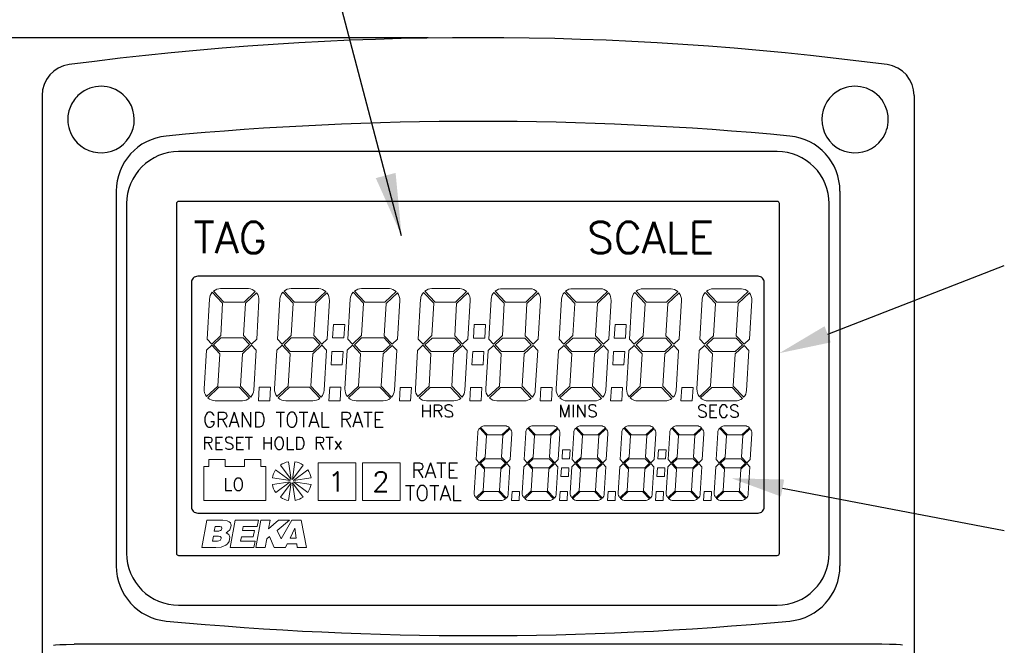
# Model space of a CAD drawing. Extents: x 0 to 501, y 0 to 279.
# Tile 9 of 12: x 42 to 81, y 214 to 239. Entities that reach past the tile are written whole.
import ezdxf

# ---------------------------------------------------------------- set-up
doc = ezdxf.new("R2010")
doc.units = 0
doc.header["$LTSCALE"] = 0.5
doc.header["$MEASUREMENT"] = 0
doc.layers.get('Defpoints').update_dxf_attribs({"color": 104, "lineweight": 0})
doc.layers.add('DISPLAY', color=6, linetype='Continuous', lineweight=25)
doc.layers.add('FINE', color=5, linetype='Continuous', lineweight=9)
doc.layers.add('TEXT', color=5, linetype='Continuous')
doc.styles.add('ROMANS', font='romans', dxfattribs={"height": 2.5})
doc.dimstyles.new('DIMS', dxfattribs={"dimtxt": 2.5, "dimasz": 2.5, "dimexe": 1.25, "dimexo": 2, "dimgap": 1.25, "dimtad": 1, "dimdec": 4, "dimzin": 0, "dimdsep": 46, "dimtxsty": 'ROMANS', "dimcen": 2.5, "dimadec": 0, "dimazin": 0, "dimtfac": 1, "dimtdec": 4, "dimtmove": 0, "dimatfit": 3, "dimfxl": 0, "dimtolj": 1, "dimtzin": 0, "dimarcsym": 0})
doc.dimstyles.get("Standard").update_dxf_attribs({"dimtxt": 0.18, "dimasz": 0.18, "dimexe": 0.18, "dimexo": 0.0625, "dimgap": 0.09, "dimtad": 0, "dimtih": 1, "dimtoh": 1, "dimdec": 4, "dimzin": 0, "dimdsep": 46, "dimtxsty": 'Standard', "dimcen": 0.09, "dimadec": 0, "dimazin": 0, "dimtfac": 1, "dimtdec": 4, "dimtofl": 0, "dimtmove": 0, "dimatfit": 3, "dimfxl": 0, "dimtolj": 1, "dimtzin": 0, "dimarcsym": 0})

# ---------------------------------------------------------------- blocks, each defined once
blk = doc.blocks.new('*D93')
at = {"layer": 'Defpoints', "color": 0}
for p in [(35.879, 238.102), (59.934, 238.102), (43.682, 185.227)]:
    blk.add_point(p, dxfattribs=at)
at = {"layer": 'TEXT', "color": 0, "lineweight": -2}
for p, q in [((57.934, 238.102), (34.629, 238.102)), ((35.879, 187.727), (35.879, 235.602)), ((41.682, 185.227), (34.629, 185.227))]:
    blk.add_line(p, q, dxfattribs=at)
at = {"layer": 'TEXT', "color": 0}
for points in [[(36.296, 235.602), (35.462, 235.602), (35.879, 238.102)], [(35.462, 187.727), (36.296, 187.727), (35.879, 185.227)]]:
    blk.add_solid(points, dxfattribs=at)
at = {"layer": 'TEXT', "color": 0, "insert": (33.379, 211.665), "char_height": 2.5, "attachment_point": 5, "rotation": 90, "line_spacing_factor": 2.5, "style": 'ROMANS'}
blk.add_mtext('\\A1;212', dxfattribs=at)
blk = doc.blocks.new('RT DISPLAY 0.25')
at = {"lineweight": 9}
for p, q in [((-10.244, 8.418), (-10.659, 8.858)), ((-9.383, 8.466), (-8.933, 8.889)), ((-8.884, 8.839), (-9.333, 8.415)), ((-7.418, 8.417), (-7.833, 8.857)), ((-6.557, 8.465), (-6.107, 8.888)), ((-6.058, 8.838), (-6.507, 8.414)), ((-4.592, 8.416), (-5.007, 8.856)), ((-3.731, 8.464), (-3.281, 8.887)), ((-3.232, 8.837), (-3.681, 8.413)), ((-1.766, 8.415), (-2.181, 8.855)), ((-0.905, 8.463), (-0.455, 8.886)), ((-0.406, 8.836), (-0.855, 8.412)), ((1.06, 8.414), (0.645, 8.854)), ((1.922, 8.462), (2.371, 8.885)), ((2.42, 8.835), (1.971, 8.411)), ((3.886, 8.413), (3.471, 8.853)), ((4.748, 8.461), (5.197, 8.884)), ((5.246, 8.834), (4.797, 8.41)), ((6.712, 8.412), (6.297, 8.852)), ((7.574, 8.46), (8.023, 8.883)), ((8.072, 8.833), (7.623, 8.409)), ((9.537, 8.412), (9.122, 8.852)), ((10.898, 8.833), (10.448, 8.409)), ((-10.775, 8.582), (-10.869, 6.981)), ((-10.775, 8.582), (-10.869, 6.981)), ((-10.321, 7.121), (-10.244, 8.418)), ((-9.333, 8.415), (-9.41, 7.118)), ((-8.878, 6.981), (-8.786, 8.529)), ((-7.949, 8.581), (-8.043, 6.98)), ((-7.949, 8.581), (-8.043, 6.98)), ((-7.495, 7.12), (-7.418, 8.417)), ((-6.507, 8.414), (-6.584, 7.117)), ((-6.052, 6.98), (-5.96, 8.528)), ((-5.123, 8.58), (-5.217, 6.979)), ((-5.123, 8.58), (-5.217, 6.979)), ((-4.669, 7.119), (-4.592, 8.416)), ((-3.681, 8.413), (-3.758, 7.116)), ((-3.226, 6.979), (-3.134, 8.527)), ((-2.297, 8.579), (-2.391, 6.978)), ((-2.297, 8.579), (-2.391, 6.978)), ((-1.843, 7.118), (-1.766, 8.415)), ((-0.855, 8.412), (-0.931, 7.115)), ((-0.4, 6.978), (-0.308, 8.526)), ((0.529, 8.578), (0.435, 6.977)), ((0.529, 8.578), (0.435, 6.977)), ((0.983, 7.117), (1.06, 8.414)), ((1.971, 8.411), (1.895, 7.115)), ((2.426, 6.977), (2.518, 8.525)), ((3.355, 8.577), (3.261, 6.976)), ((3.355, 8.577), (3.261, 6.976)), ((3.809, 7.117), (3.886, 8.413)), ((4.797, 8.41), (4.721, 7.114)), ((5.252, 6.976), (5.344, 8.524)), ((6.181, 8.576), (6.087, 6.975)), ((6.181, 8.576), (6.087, 6.975)), ((6.635, 7.116), (6.712, 8.412)), ((7.623, 8.409), (7.547, 7.113)), ((8.078, 6.975), (8.17, 8.523)), ((9.007, 8.577), (8.912, 6.975)), ((9.007, 8.577), (8.912, 6.975)), ((9.46, 7.116), (9.537, 8.412)), ((10.448, 8.409), (10.372, 7.113)), ((10.904, 6.975), (10.995, 8.523)), ((-5.829, 7.025), (-5.797, 7.565)), ((-5.797, 7.565), (-5.347, 7.565)), ((-5.378, 7.025), (-5.347, 7.565)), ((-0.177, 7.023), (-0.145, 7.563)), ((-0.145, 7.563), (0.305, 7.563)), ((0.274, 7.023), (0.305, 7.563)), ((5.475, 7.021), (5.507, 7.561)), ((5.507, 7.561), (5.958, 7.561)), ((5.926, 7.021), (5.958, 7.561)), ((-10.681, 6.781), (-10.321, 7.121)), ((-9.41, 7.118), (-9.091, 6.78)), ((-7.855, 6.781), (-7.495, 7.12)), ((-6.584, 7.117), (-6.265, 6.779)), ((-5.029, 6.78), (-4.669, 7.119)), ((-3.758, 7.116), (-3.439, 6.778)), ((-2.203, 6.779), (-1.843, 7.118)), ((-0.931, 7.115), (-0.613, 6.777)), ((0.623, 6.778), (0.983, 7.117)), ((1.895, 7.115), (2.214, 6.776)), ((3.449, 6.777), (3.809, 7.117)), ((4.721, 7.114), (5.04, 6.775)), ((6.275, 6.776), (6.635, 7.116)), ((9.1, 6.776), (9.46, 7.116)), ((-10.683, 6.731), (-10.896, 6.531)), ((-10.869, 6.981), (-10.681, 6.781)), ((-10.364, 6.393), (-10.683, 6.731)), ((-10.607, 6.754), (-10.319, 7.026)), ((-10.354, 6.486), (-10.607, 6.754)), ((-10.319, 7.026), (-9.42, 7.026)), ((-9.166, 6.757), (-9.454, 6.486)), ((-9.453, 6.39), (-9.092, 6.73)), ((-9.42, 7.026), (-9.166, 6.757)), ((-9.092, 6.73), (-8.904, 6.531)), ((-9.092, 6.73), (-8.904, 6.531)), ((-9.091, 6.78), (-8.878, 6.981)), ((-9.091, 6.78), (-8.878, 6.981)), ((-7.857, 6.73), (-8.07, 6.53)), ((-7.857, 6.73), (-8.07, 6.53)), ((-8.043, 6.98), (-7.855, 6.781)), ((-8.043, 6.98), (-7.855, 6.781)), ((-7.538, 6.392), (-7.857, 6.73)), ((-7.781, 6.753), (-7.493, 7.025)), ((-7.528, 6.485), (-7.781, 6.753)), ((-7.493, 7.025), (-6.594, 7.025)), ((-6.34, 6.756), (-6.628, 6.485)), ((-6.627, 6.389), (-6.266, 6.729)), ((-6.594, 7.025), (-6.34, 6.756)), ((-6.266, 6.729), (-6.078, 6.53)), ((-6.266, 6.729), (-6.078, 6.53)), ((-6.265, 6.779), (-6.052, 6.98)), ((-6.265, 6.779), (-6.052, 6.98)), ((-5.829, 7.025), (-5.378, 7.025)), ((-5.829, 7.025), (-5.378, 7.025)), ((-5.378, 7.025), (-5.829, 7.025)), ((-5.378, 7.025), (-5.829, 7.025)), ((-5.031, 6.729), (-5.244, 6.529)), ((-5.031, 6.729), (-5.244, 6.529)), ((-5.217, 6.979), (-5.029, 6.78)), ((-5.217, 6.979), (-5.029, 6.78)), ((-4.712, 6.391), (-5.031, 6.729)), ((-4.955, 6.752), (-4.667, 7.024)), ((-4.702, 6.484), (-4.955, 6.752)), ((-4.667, 7.024), (-3.768, 7.024)), ((-3.514, 6.755), (-3.802, 6.484)), ((-3.801, 6.388), (-3.44, 6.728)), ((-3.768, 7.024), (-3.514, 6.755)), ((-3.44, 6.728), (-3.252, 6.529)), ((-3.44, 6.728), (-3.252, 6.529)), ((-3.439, 6.778), (-3.226, 6.979)), ((-3.439, 6.778), (-3.226, 6.979)), ((-2.205, 6.729), (-2.418, 6.528)), ((-2.205, 6.729), (-2.418, 6.528)), ((-2.391, 6.978), (-2.203, 6.779)), ((-2.391, 6.978), (-2.203, 6.779)), ((-1.886, 6.39), (-2.205, 6.729)), ((-2.129, 6.751), (-1.841, 7.023)), ((-1.876, 6.483), (-2.129, 6.751)), ((-1.841, 7.023), (-0.942, 7.023)), ((-0.688, 6.754), (-0.976, 6.483)), ((-0.974, 6.387), (-0.614, 6.727)), ((-0.942, 7.023), (-0.688, 6.754)), ((-0.614, 6.727), (-0.426, 6.528)), ((-0.614, 6.727), (-0.426, 6.528)), ((-0.613, 6.777), (-0.4, 6.978)), ((-0.613, 6.777), (-0.4, 6.978)), ((-0.177, 7.023), (0.274, 7.023)), ((-0.177, 7.023), (0.274, 7.023)), ((0.274, 7.023), (-0.177, 7.023)), ((0.274, 7.023), (-0.177, 7.023)), ((0.621, 6.728), (0.408, 6.527)), ((0.621, 6.728), (0.408, 6.527)), ((0.435, 6.977), (0.623, 6.778)), ((0.435, 6.977), (0.623, 6.778)), ((0.94, 6.389), (0.621, 6.728)), ((0.697, 6.75), (0.985, 7.022)), ((0.95, 6.482), (0.697, 6.75)), ((0.985, 7.022), (1.885, 7.022)), ((2.138, 6.753), (1.85, 6.482)), ((1.852, 6.386), (2.212, 6.726)), ((1.885, 7.022), (2.138, 6.753)), ((2.212, 6.726), (2.4, 6.527)), ((2.212, 6.726), (2.4, 6.527)), ((2.214, 6.776), (2.426, 6.977)), ((2.214, 6.776), (2.426, 6.977)), ((3.447, 6.727), (3.234, 6.526)), ((3.447, 6.727), (3.234, 6.526)), ((3.261, 6.976), (3.449, 6.777)), ((3.261, 6.976), (3.449, 6.777)), ((3.766, 6.388), (3.447, 6.727)), ((3.523, 6.749), (3.811, 7.021)), ((3.776, 6.481), (3.523, 6.749)), ((3.811, 7.021), (4.711, 7.021)), ((4.964, 6.752), (4.676, 6.481)), ((4.678, 6.385), (5.038, 6.725)), ((4.711, 7.021), (4.964, 6.752)), ((5.038, 6.725), (5.226, 6.526)), ((5.038, 6.725), (5.226, 6.526)), ((5.04, 6.775), (5.252, 6.976)), ((5.04, 6.775), (5.252, 6.976)), ((5.475, 7.021), (5.926, 7.021)), ((5.475, 7.021), (5.926, 7.021)), ((5.926, 7.021), (5.475, 7.021)), ((5.926, 7.021), (5.475, 7.021)), ((6.273, 6.726), (6.06, 6.525)), ((6.273, 6.726), (6.06, 6.525)), ((6.087, 6.975), (6.275, 6.776)), ((6.087, 6.975), (6.275, 6.776)), ((6.592, 6.387), (6.273, 6.726)), ((6.349, 6.748), (6.637, 7.02)), ((6.602, 6.48), (6.349, 6.748)), ((6.637, 7.02), (7.537, 7.02)), ((7.79, 6.751), (7.502, 6.48)), ((7.504, 6.384), (7.864, 6.724)), ((7.537, 7.02), (7.79, 6.751)), ((7.547, 7.113), (7.866, 6.774)), ((7.864, 6.724), (8.052, 6.525)), ((7.864, 6.724), (8.052, 6.525)), ((7.866, 6.774), (8.078, 6.975)), ((7.866, 6.774), (8.078, 6.975)), ((9.098, 6.726), (8.885, 6.525)), ((8.912, 6.975), (9.1, 6.776)), ((8.912, 6.975), (9.1, 6.776)), ((9.174, 6.749), (9.462, 7.02)), ((9.427, 6.48), (9.174, 6.749)), ((9.462, 7.02), (10.362, 7.02)), ((10.615, 6.751), (10.327, 6.48)), ((10.329, 6.384), (10.689, 6.724)), ((10.362, 7.02), (10.615, 6.751)), ((10.372, 7.113), (10.691, 6.774)), ((10.689, 6.724), (10.877, 6.525)), ((10.689, 6.724), (10.877, 6.525)), ((10.691, 6.774), (10.904, 6.975)), ((10.691, 6.774), (10.904, 6.975)), ((-10.896, 6.531), (-10.987, 4.982)), ((-10.896, 6.531), (-10.987, 4.982)), ((-10.441, 5.096), (-10.364, 6.393)), ((-10.354, 6.486), (-9.454, 6.486)), ((-9.529, 5.093), (-9.453, 6.39)), ((-8.999, 4.929), (-8.904, 6.531)), ((-8.07, 6.53), (-8.161, 4.981)), ((-8.07, 6.53), (-8.161, 4.981)), ((-7.615, 5.095), (-7.538, 6.392)), ((-7.528, 6.485), (-6.628, 6.485)), ((-6.703, 5.092), (-6.627, 6.389)), ((-6.173, 4.928), (-6.078, 6.53)), ((-5.893, 5.945), (-5.861, 6.485)), ((-5.861, 6.485), (-5.41, 6.485)), ((-5.442, 5.945), (-5.41, 6.485)), ((-5.244, 6.529), (-5.335, 4.98)), ((-5.244, 6.529), (-5.335, 4.98)), ((-4.789, 5.094), (-4.712, 6.391)), ((-4.702, 6.484), (-3.802, 6.484)), ((-3.877, 5.091), (-3.801, 6.388)), ((-3.347, 4.927), (-3.252, 6.529)), ((-2.418, 6.528), (-2.509, 4.979)), ((-2.418, 6.528), (-2.509, 4.979)), ((-1.962, 5.093), (-1.886, 6.39)), ((-1.876, 6.483), (-0.976, 6.483)), ((-1.051, 5.09), (-0.974, 6.387)), ((-0.521, 4.926), (-0.426, 6.528)), ((-0.241, 5.943), (-0.209, 6.483)), ((-0.209, 6.483), (0.242, 6.483)), ((0.21, 5.943), (0.242, 6.483)), ((0.408, 6.527), (0.317, 4.978)), ((0.408, 6.527), (0.317, 4.978)), ((0.864, 5.092), (0.94, 6.389)), ((0.95, 6.482), (1.85, 6.482)), ((1.775, 5.09), (1.852, 6.386)), ((2.305, 4.925), (2.4, 6.527)), ((3.234, 6.526), (3.143, 4.977)), ((3.234, 6.526), (3.143, 4.977)), ((3.69, 5.092), (3.766, 6.388)), ((3.776, 6.481), (4.676, 6.481)), ((4.601, 5.089), (4.678, 6.385)), ((5.131, 4.924), (5.226, 6.526)), ((5.411, 5.941), (5.443, 6.481)), ((5.443, 6.481), (5.894, 6.481)), ((5.862, 5.941), (5.894, 6.481)), ((6.06, 6.525), (5.969, 4.976)), ((6.06, 6.525), (5.969, 4.976)), ((6.516, 5.091), (6.592, 6.387)), ((6.602, 6.48), (7.502, 6.48)), ((7.427, 5.088), (7.504, 6.384)), ((7.957, 4.923), (8.052, 6.525)), ((8.885, 6.525), (8.794, 4.977)), ((9.427, 6.48), (10.327, 6.48)), ((10.252, 5.088), (10.329, 6.384)), ((10.782, 4.923), (10.877, 6.525)), ((-5.893, 5.945), (-5.442, 5.945)), ((-5.893, 5.945), (-5.442, 5.945)), ((-5.442, 5.945), (-5.893, 5.945)), ((-5.442, 5.945), (-5.893, 5.945)), ((-0.241, 5.943), (0.21, 5.943)), ((-0.241, 5.943), (0.21, 5.943)), ((0.21, 5.943), (-0.241, 5.943)), ((0.21, 5.943), (-0.241, 5.943)), ((5.411, 5.941), (5.862, 5.941)), ((5.411, 5.941), (5.862, 5.941)), ((5.862, 5.941), (5.411, 5.941)), ((5.862, 5.941), (5.411, 5.941)), ((-10.889, 4.674), (-10.441, 5.096)), ((-10.84, 4.622), (-10.391, 5.046)), ((-10.391, 5.046), (-9.582, 5.046)), ((-9.582, 5.046), (-9.166, 4.605)), ((-9.114, 4.653), (-9.529, 5.093)), ((-8.804, 4.505), (-8.772, 5.045)), ((-8.772, 5.045), (-8.322, 5.045)), ((-8.353, 4.505), (-8.322, 5.045)), ((-8.063, 4.673), (-7.615, 5.095)), ((-8.014, 4.621), (-7.565, 5.045)), ((-7.565, 5.045), (-6.756, 5.045)), ((-6.756, 5.045), (-6.34, 4.604)), ((-6.288, 4.652), (-6.703, 5.092)), ((-5.978, 4.504), (-5.946, 5.044)), ((-5.946, 5.044), (-5.495, 5.044)), ((-5.527, 4.504), (-5.495, 5.044)), ((-5.237, 4.672), (-4.789, 5.094)), ((-5.188, 4.62), (-4.739, 5.044)), ((-4.739, 5.044), (-3.93, 5.044)), ((-3.93, 5.044), (-3.514, 4.603)), ((-3.462, 4.651), (-3.877, 5.091)), ((-3.152, 4.503), (-3.12, 5.043)), ((-3.12, 5.043), (-2.669, 5.043)), ((-2.701, 4.503), (-2.669, 5.043)), ((-2.411, 4.671), (-1.962, 5.093)), ((-2.362, 4.619), (-1.913, 5.043)), ((-1.913, 5.043), (-1.104, 5.043)), ((-1.104, 5.043), (-0.688, 4.602)), ((-0.636, 4.65), (-1.051, 5.09)), ((-0.326, 4.502), (-0.294, 5.042)), ((-0.294, 5.042), (0.157, 5.042)), ((0.125, 4.502), (0.157, 5.042)), ((0.415, 4.67), (0.864, 5.092)), ((0.464, 4.618), (0.913, 5.042)), ((0.913, 5.042), (1.723, 5.042)), ((1.723, 5.042), (2.138, 4.601)), ((2.191, 4.649), (1.775, 5.09)), ((2.5, 4.501), (2.532, 5.041)), ((2.532, 5.041), (2.983, 5.041)), ((2.951, 4.501), (2.983, 5.041)), ((3.241, 4.669), (3.69, 5.092)), ((3.29, 4.617), (3.739, 5.041)), ((3.739, 5.041), (4.549, 5.041)), ((4.549, 5.041), (4.964, 4.6)), ((5.017, 4.648), (4.601, 5.089)), ((5.326, 4.5), (5.358, 5.04)), ((5.358, 5.04), (5.809, 5.04)), ((5.777, 4.5), (5.809, 5.04)), ((6.067, 4.668), (6.516, 5.091)), ((6.116, 4.616), (6.565, 5.04)), ((6.565, 5.04), (7.375, 5.04)), ((7.375, 5.04), (7.79, 4.599)), ((7.843, 4.647), (7.427, 5.088)), ((8.151, 4.5), (8.183, 5.04)), ((8.183, 5.04), (8.634, 5.04)), ((8.602, 4.5), (8.634, 5.04)), ((8.941, 4.616), (9.39, 5.04)), ((9.39, 5.04), (10.2, 5.04)), ((10.2, 5.04), (10.615, 4.599)), ((10.668, 4.647), (10.252, 5.088)), ((-10.538, 4.506), (-9.448, 4.506)), ((-8.804, 4.505), (-8.353, 4.505)), ((-8.804, 4.505), (-8.353, 4.505)), ((-8.353, 4.505), (-8.804, 4.505)), ((-8.353, 4.505), (-8.804, 4.505)), ((-7.712, 4.505), (-6.622, 4.505)), ((-5.978, 4.504), (-5.527, 4.504)), ((-5.978, 4.504), (-5.527, 4.504)), ((-5.527, 4.504), (-5.978, 4.504)), ((-5.527, 4.504), (-5.978, 4.504)), ((-4.886, 4.504), (-3.796, 4.504)), ((-3.152, 4.503), (-2.701, 4.503)), ((-3.152, 4.503), (-2.701, 4.503)), ((-2.701, 4.503), (-3.152, 4.503)), ((-2.701, 4.503), (-3.152, 4.503)), ((-2.06, 4.503), (-0.97, 4.503)), ((-0.326, 4.502), (0.125, 4.502)), ((-0.326, 4.502), (0.125, 4.502)), ((0.125, 4.502), (-0.326, 4.502)), ((0.125, 4.502), (-0.326, 4.502)), ((0.766, 4.502), (1.856, 4.502)), ((2.5, 4.501), (2.951, 4.501)), ((2.5, 4.501), (2.951, 4.501)), ((2.951, 4.501), (2.5, 4.501)), ((2.951, 4.501), (2.5, 4.501)), ((3.592, 4.501), (4.682, 4.501)), ((5.326, 4.5), (5.777, 4.5)), ((5.326, 4.5), (5.777, 4.5)), ((5.777, 4.5), (5.326, 4.5)), ((5.777, 4.5), (5.326, 4.5)), ((6.418, 4.5), (7.508, 4.5)), ((8.151, 4.5), (8.602, 4.5)), ((8.151, 4.5), (8.602, 4.5)), ((8.602, 4.5), (8.151, 4.5)), ((8.602, 4.5), (8.151, 4.5)), ((9.243, 4.5), (10.333, 4.5)), ((-0.005, 3.218), (-0.068, 2.15)), ((-0.005, 3.218), (-0.068, 2.15)), ((0.348, 3.108), (0.072, 3.401)), ((0.106, 3.434), (0.383, 3.14)), ((1.083, 3.5), (0.294, 3.5)), ((0.965, 3.141), (1.265, 3.423)), ((1.298, 3.389), (0.998, 3.107)), ((1.302, 2.15), (1.363, 3.183)), ((1.921, 3.218), (1.858, 2.15)), ((1.921, 3.218), (1.858, 2.15)), ((2.275, 3.108), (1.998, 3.401)), ((2.033, 3.434), (2.31, 3.14)), ((3.009, 3.5), (2.221, 3.5)), ((2.892, 3.141), (3.191, 3.423)), ((3.224, 3.389), (2.925, 3.107)), ((3.228, 2.15), (3.289, 3.183)), ((3.848, 3.218), (3.785, 2.15)), ((3.848, 3.218), (3.785, 2.15)), ((4.201, 3.108), (3.925, 3.401)), ((3.959, 3.434), (4.236, 3.14)), ((4.936, 3.5), (4.147, 3.5)), ((4.818, 3.141), (5.118, 3.423)), ((5.151, 3.389), (4.851, 3.107)), ((5.155, 2.15), (5.216, 3.183)), ((5.774, 3.218), (5.711, 2.15)), ((5.774, 3.218), (5.711, 2.15)), ((6.128, 3.108), (5.851, 3.401)), ((5.886, 3.434), (6.163, 3.14)), ((6.862, 3.5), (6.074, 3.5)), ((6.744, 3.141), (7.044, 3.423)), ((7.077, 3.389), (6.778, 3.107)), ((7.081, 2.15), (7.142, 3.183)), ((7.701, 3.218), (7.637, 2.15)), ((7.701, 3.218), (7.637, 2.15)), ((8.054, 3.108), (7.778, 3.401)), ((7.812, 3.434), (8.089, 3.14)), ((8.789, 3.5), (8, 3.5)), ((8.671, 3.141), (8.97, 3.423)), ((9.004, 3.389), (8.704, 3.107)), ((9.008, 2.15), (9.069, 3.183)), ((9.627, 3.218), (9.564, 2.15)), ((9.627, 3.218), (9.564, 2.15)), ((9.981, 3.108), (9.704, 3.401)), ((9.739, 3.434), (10.016, 3.14)), ((10.715, 3.5), (9.927, 3.5)), ((10.597, 3.141), (10.897, 3.423)), ((10.93, 3.389), (10.63, 3.107)), ((10.934, 2.15), (10.995, 3.183)), ((0.297, 2.244), (0.348, 3.108)), ((0.383, 3.14), (0.965, 3.141)), ((0.998, 3.107), (0.947, 2.242)), ((2.224, 2.244), (2.275, 3.108)), ((2.31, 3.14), (2.892, 3.141)), ((2.925, 3.107), (2.874, 2.242)), ((4.15, 2.244), (4.201, 3.108)), ((4.236, 3.14), (4.818, 3.141)), ((4.851, 3.107), (4.8, 2.242)), ((6.077, 2.244), (6.128, 3.108)), ((6.163, 3.14), (6.744, 3.141)), ((6.778, 3.107), (6.727, 2.242)), ((8.003, 2.244), (8.054, 3.108)), ((8.089, 3.14), (8.671, 3.141)), ((8.704, 3.107), (8.653, 2.242)), ((9.93, 2.244), (9.981, 3.108)), ((10.016, 3.14), (10.597, 3.141)), ((10.63, 3.107), (10.579, 2.242)), ((3.376, 2.18), (3.398, 2.541)), ((3.398, 2.541), (3.698, 2.541)), ((3.677, 2.18), (3.698, 2.541)), ((7.229, 2.18), (7.251, 2.541)), ((7.251, 2.541), (7.551, 2.541)), ((7.53, 2.18), (7.551, 2.541)), ((0.056, 1.984), (-0.086, 1.85)), ((0.056, 1.984), (-0.086, 1.85)), ((-0.068, 2.15), (0.057, 2.017)), ((-0.068, 2.15), (0.057, 2.017)), ((0.269, 1.758), (0.056, 1.984)), ((0.057, 2.017), (0.297, 2.244)), ((0.106, 1.999), (0.298, 2.18)), ((0.275, 1.82), (0.106, 1.999)), ((0.298, 2.18), (0.94, 2.18)), ((1.109, 2.001), (0.917, 1.82)), ((0.918, 1.757), (1.159, 1.983)), ((0.94, 2.18), (1.109, 2.001)), ((0.947, 2.242), (1.16, 2.017)), ((1.159, 1.983), (1.284, 1.85)), ((1.159, 1.983), (1.284, 1.85)), ((1.16, 2.017), (1.302, 2.15)), ((1.16, 2.017), (1.302, 2.15)), ((1.982, 1.984), (1.84, 1.85)), ((1.982, 1.984), (1.84, 1.85)), ((1.858, 2.15), (1.983, 2.017)), ((1.858, 2.15), (1.983, 2.017)), ((2.195, 1.758), (1.982, 1.984)), ((1.983, 2.017), (2.224, 2.244)), ((2.033, 1.999), (2.225, 2.18)), ((2.202, 1.82), (2.033, 1.999)), ((2.225, 2.18), (2.867, 2.18)), ((3.036, 2.001), (2.844, 1.82)), ((2.845, 1.757), (3.085, 1.983)), ((2.867, 2.18), (3.036, 2.001)), ((2.874, 2.242), (3.086, 2.017)), ((3.085, 1.983), (3.21, 1.85)), ((3.085, 1.983), (3.21, 1.85)), ((3.086, 2.017), (3.228, 2.15)), ((3.086, 2.017), (3.228, 2.15)), ((3.376, 2.18), (3.677, 2.18)), ((3.376, 2.18), (3.677, 2.18)), ((3.677, 2.18), (3.376, 2.18)), ((3.677, 2.18), (3.376, 2.18)), ((3.909, 1.984), (3.767, 1.85)), ((3.909, 1.984), (3.767, 1.85)), ((3.785, 2.15), (3.91, 2.017)), ((3.785, 2.15), (3.91, 2.017)), ((4.121, 1.758), (3.909, 1.984)), ((3.91, 2.017), (4.15, 2.244)), ((3.959, 1.999), (4.151, 2.18)), ((4.128, 1.82), (3.959, 1.999)), ((4.151, 2.18), (4.793, 2.18)), ((4.962, 2.001), (4.77, 1.82)), ((4.771, 1.757), (5.012, 1.983)), ((4.793, 2.18), (4.962, 2.001)), ((4.8, 2.242), (5.013, 2.017)), ((5.012, 1.983), (5.137, 1.85)), ((5.012, 1.983), (5.137, 1.85)), ((5.013, 2.017), (5.155, 2.15)), ((5.013, 2.017), (5.155, 2.15)), ((5.835, 1.984), (5.693, 1.85)), ((5.835, 1.984), (5.693, 1.85)), ((5.711, 2.15), (5.836, 2.017)), ((5.711, 2.15), (5.836, 2.017)), ((6.048, 1.758), (5.835, 1.984)), ((5.836, 2.017), (6.077, 2.244)), ((5.886, 1.999), (6.078, 2.18)), ((6.055, 1.82), (5.886, 1.999)), ((6.078, 2.18), (6.72, 2.18)), ((6.889, 2.001), (6.697, 1.82)), ((6.698, 1.757), (6.938, 1.983)), ((6.72, 2.18), (6.889, 2.001)), ((6.727, 2.242), (6.939, 2.017)), ((6.938, 1.983), (7.063, 1.85)), ((6.938, 1.983), (7.063, 1.85)), ((6.939, 2.017), (7.081, 2.15)), ((6.939, 2.017), (7.081, 2.15)), ((7.229, 2.18), (7.53, 2.18)), ((7.229, 2.18), (7.53, 2.18)), ((7.53, 2.18), (7.229, 2.18)), ((7.53, 2.18), (7.229, 2.18)), ((7.762, 1.984), (7.62, 1.85)), ((7.762, 1.984), (7.62, 1.85)), ((7.637, 2.15), (7.763, 2.017)), ((7.637, 2.15), (7.763, 2.017)), ((7.974, 1.758), (7.762, 1.984)), ((7.763, 2.017), (8.003, 2.244)), ((7.812, 1.999), (8.004, 2.18)), ((7.981, 1.82), (7.812, 1.999)), ((8.004, 2.18), (8.646, 2.18)), ((8.815, 2.001), (8.623, 1.82)), ((8.624, 1.757), (8.865, 1.983)), ((8.646, 2.18), (8.815, 2.001)), ((8.653, 2.242), (8.866, 2.017)), ((8.865, 1.983), (8.99, 1.85)), ((8.865, 1.983), (8.99, 1.85)), ((8.866, 2.017), (9.008, 2.15)), ((8.866, 2.017), (9.008, 2.15)), ((9.688, 1.984), (9.546, 1.85)), ((9.688, 1.984), (9.546, 1.85)), ((9.564, 2.15), (9.689, 2.017)), ((9.564, 2.15), (9.689, 2.017)), ((9.901, 1.758), (9.688, 1.984)), ((9.689, 2.017), (9.93, 2.244)), ((9.739, 1.999), (9.931, 2.18)), ((9.908, 1.82), (9.739, 1.999)), ((9.931, 2.18), (10.573, 2.18)), ((10.741, 2.001), (10.549, 1.82)), ((10.551, 1.757), (10.791, 1.983)), ((10.573, 2.18), (10.741, 2.001)), ((10.579, 2.242), (10.792, 2.017)), ((10.791, 1.983), (10.916, 1.85)), ((10.791, 1.983), (10.916, 1.85)), ((10.792, 2.017), (10.934, 2.15)), ((10.792, 2.017), (10.934, 2.15)), ((-0.086, 1.85), (-0.147, 0.817)), ((-0.086, 1.85), (-0.147, 0.817)), ((0.218, 0.893), (0.269, 1.758)), ((0.917, 1.82), (0.275, 1.82)), ((0.867, 0.892), (0.918, 1.757)), ((1.221, 0.783), (1.284, 1.85)), ((1.84, 1.85), (1.779, 0.817)), ((1.84, 1.85), (1.779, 0.817)), ((2.144, 0.893), (2.195, 1.758)), ((2.844, 1.82), (2.202, 1.82)), ((2.794, 0.892), (2.845, 1.757)), ((3.147, 0.783), (3.21, 1.85)), ((3.334, 1.46), (3.355, 1.82)), ((3.355, 1.82), (3.656, 1.82)), ((3.635, 1.46), (3.656, 1.82)), ((3.767, 1.85), (3.706, 0.817)), ((3.767, 1.85), (3.706, 0.817)), ((4.07, 0.893), (4.121, 1.758)), ((4.77, 1.82), (4.128, 1.82)), ((4.72, 0.892), (4.771, 1.757)), ((5.074, 0.783), (5.137, 1.85)), ((5.693, 1.85), (5.632, 0.817)), ((5.693, 1.85), (5.632, 0.817)), ((5.997, 0.893), (6.048, 1.758)), ((6.697, 1.82), (6.055, 1.82)), ((6.647, 0.892), (6.698, 1.757)), ((7, 0.783), (7.063, 1.85)), ((7.187, 1.46), (7.208, 1.82)), ((7.208, 1.82), (7.509, 1.82)), ((7.487, 1.46), (7.509, 1.82)), ((7.62, 1.85), (7.559, 0.817)), ((7.62, 1.85), (7.559, 0.817)), ((7.923, 0.893), (7.974, 1.758)), ((8.623, 1.82), (7.981, 1.82)), ((8.573, 0.892), (8.624, 1.757)), ((8.927, 0.783), (8.99, 1.85)), ((9.546, 1.85), (9.485, 0.817)), ((9.546, 1.85), (9.485, 0.817)), ((9.85, 0.893), (9.901, 1.758)), ((10.549, 1.82), (9.908, 1.82)), ((10.5, 0.892), (10.551, 1.757)), ((10.853, 0.783), (10.916, 1.85)), ((3.334, 1.46), (3.635, 1.46)), ((3.334, 1.46), (3.635, 1.46)), ((3.635, 1.46), (3.334, 1.46)), ((3.635, 1.46), (3.334, 1.46)), ((7.187, 1.46), (7.487, 1.46)), ((7.187, 1.46), (7.487, 1.46)), ((7.487, 1.46), (7.187, 1.46)), ((7.487, 1.46), (7.187, 1.46)), ((-0.081, 0.612), (0.218, 0.893)), ((-0.049, 0.577), (0.251, 0.86)), ((0.251, 0.86), (0.832, 0.86)), ((0.832, 0.86), (1.109, 0.567)), ((1.144, 0.598), (0.867, 0.892)), ((1.351, 0.5), (1.372, 0.86)), ((1.372, 0.86), (1.673, 0.86)), ((1.651, 0.5), (1.673, 0.86)), ((1.845, 0.612), (2.144, 0.893)), ((1.878, 0.577), (2.177, 0.86)), ((2.177, 0.86), (2.759, 0.86)), ((2.759, 0.86), (3.036, 0.567)), ((3.071, 0.598), (2.794, 0.892)), ((3.277, 0.5), (3.298, 0.86)), ((3.298, 0.86), (3.599, 0.86)), ((3.578, 0.5), (3.599, 0.86)), ((3.772, 0.612), (4.07, 0.893)), ((3.804, 0.577), (4.103, 0.86)), ((4.103, 0.86), (4.685, 0.86)), ((4.685, 0.86), (4.962, 0.567)), ((4.997, 0.598), (4.72, 0.892)), ((5.204, 0.5), (5.225, 0.86)), ((5.225, 0.86), (5.526, 0.86)), ((5.504, 0.5), (5.526, 0.86)), ((5.698, 0.612), (5.997, 0.893)), ((5.73, 0.577), (6.03, 0.86)), ((6.03, 0.86), (6.612, 0.86)), ((6.612, 0.86), (6.889, 0.567)), ((6.924, 0.598), (6.647, 0.892)), ((7.13, 0.5), (7.151, 0.86)), ((7.151, 0.86), (7.452, 0.86)), ((7.431, 0.5), (7.452, 0.86)), ((7.624, 0.612), (7.923, 0.893)), ((7.657, 0.577), (7.956, 0.86)), ((7.956, 0.86), (8.538, 0.86)), ((8.538, 0.86), (8.815, 0.567)), ((8.85, 0.598), (8.573, 0.892)), ((9.057, 0.5), (9.078, 0.86)), ((9.078, 0.86), (9.378, 0.86)), ((9.357, 0.5), (9.378, 0.86)), ((9.551, 0.612), (9.85, 0.893)), ((9.583, 0.577), (9.883, 0.86)), ((9.883, 0.86), (10.465, 0.86)), ((10.465, 0.86), (10.742, 0.567)), ((10.777, 0.598), (10.5, 0.892)), ((0.921, 0.5), (0.152, 0.5)), ((1.351, 0.5), (1.651, 0.5)), ((1.351, 0.5), (1.651, 0.5)), ((1.651, 0.5), (1.351, 0.5)), ((1.651, 0.5), (1.351, 0.5)), ((2.848, 0.5), (2.079, 0.5)), ((3.277, 0.5), (3.578, 0.5)), ((3.277, 0.5), (3.578, 0.5)), ((3.578, 0.5), (3.277, 0.5)), ((3.578, 0.5), (3.277, 0.5)), ((4.774, 0.5), (4.005, 0.5)), ((5.204, 0.5), (5.504, 0.5)), ((5.204, 0.5), (5.504, 0.5)), ((5.504, 0.5), (5.204, 0.5)), ((5.504, 0.5), (5.204, 0.5)), ((6.701, 0.5), (5.932, 0.5)), ((7.13, 0.5), (7.431, 0.5)), ((7.13, 0.5), (7.431, 0.5)), ((7.431, 0.5), (7.13, 0.5)), ((7.431, 0.5), (7.13, 0.5)), ((8.627, 0.5), (7.858, 0.5)), ((9.057, 0.5), (9.357, 0.5)), ((9.057, 0.5), (9.357, 0.5)), ((9.357, 0.5), (9.057, 0.5)), ((9.357, 0.5), (9.057, 0.5)), ((10.554, 0.5), (9.785, 0.5))]:
    blk.add_line(p, q, dxfattribs=at)
at = {"lineweight": 18}
blk.add_lwpolyline([(-11.245, 0), (11.245, 0, 0.414214), (11.495, 0.25), (11.495, 9.25, 0.414214), (11.245, 9.5), (-11.245, 9.5, 0.414214), (-11.495, 9.25), (-11.495, 0.25, 0.414214)], format="xyb", close=True, dxfattribs=at)
at = {"lineweight": 9}
for points in [[(-9.205, 9.006), (-10.325, 9.006, 0.170906), (-10.607, 8.906), (-10.192, 8.466), (-9.383, 8.466), (-8.933, 8.889, 0.169288)], [(-6.379, 9.005), (-7.499, 9.005, 0.170906), (-7.781, 8.905), (-7.366, 8.465), (-6.557, 8.465), (-6.107, 8.888, 0.169288)], [(-3.553, 9.004), (-4.673, 9.004, 0.170906), (-4.955, 8.905), (-4.54, 8.464), (-3.731, 8.464), (-3.281, 8.887, 0.169288)], [(-0.727, 9.003), (-1.847, 9.003, 0.170906), (-2.129, 8.904), (-1.714, 8.463), (-0.905, 8.463), (-0.455, 8.886, 0.169288)], [(2.099, 9.002), (0.979, 9.002, 0.170906), (0.697, 8.903), (1.112, 8.462), (1.922, 8.462), (2.371, 8.885, 0.169288)], [(4.925, 9.001), (3.805, 9.001, 0.170906), (3.523, 8.902), (3.938, 8.461), (4.748, 8.461), (5.197, 8.884, 0.169288)], [(7.751, 9), (6.631, 9, 0.170906), (6.349, 8.901), (6.764, 8.46), (7.574, 8.46), (8.023, 8.883, 0.169288)], [(10.576, 9), (9.456, 9, 0.170906), (9.174, 8.901), (9.589, 8.46), (10.399, 8.46), (10.848, 8.884, 0.169288)], [(8.892, 4.668), (9.341, 5.091), (9.417, 6.387), (9.098, 6.726), (8.885, 6.525), (8.794, 4.977, 0.186123)], [(-7.499, 1.347), (-7.929, 1.922, -0.111849), (-7.608, 2.057)], [(-7.019, 1.926), (-7.444, 1.347), (-7.342, 2.058, -0.111849)], [(-8.117, 1.733), (-7.538, 1.308), (-8.248, 1.41, -0.111849)], [(-6.83, 1.739, -0.111849), (-6.695, 1.418), (-7.405, 1.309)], [(-8.112, 0.823, -0.111849), (-8.247, 1.144), (-7.538, 1.253)], [(-7.499, 1.214), (-7.601, 0.504, -0.111849), (-7.923, 0.635)], [(-7.334, 0.505), (-7.443, 1.214), (-7.013, 0.64, -0.111849)], [(-6.826, 0.829), (-7.404, 1.253), (-6.694, 1.151, -0.111849)]]:
    blk.add_lwpolyline(points, format="xyb", close=True, dxfattribs=at)
for points in [[(-8.706, 1.862), (-8.706, 2.155), (-9.363, 2.155), (-9.363, 1.862), (-10.14, 1.862), (-10.14, 2.155), (-10.798, 2.155), (-10.798, 1.862), (-10.993, 1.862), (-10.993, 0.505), (-8.51, 0.505), (-8.51, 1.862)], [(-6.416, 0.5), (-4.904, 0.5), (-4.904, 2.011), (-6.416, 2.011)], [(-6.416, 0.5), (-4.904, 0.5), (-4.904, 2.011), (-6.416, 2.011)], [(-6.416, 0.5), (-4.904, 0.5), (-4.904, 2.011), (-6.416, 2.011)], [(-4.636, 0.5), (-3.124, 0.5), (-3.124, 2.011), (-4.636, 2.011)]]:
    blk.add_lwpolyline(points, close=True, dxfattribs=at)
for centre, radius, start, end in [((-10.325, 8.556), 0.45, 137.8263, 176.6203), ((-9.235, 8.556), 0.45, 356.6203, 38.794), ((-9.235, 8.556), 0.45, 356.6203, 38.794), ((-7.499, 8.555), 0.45, 137.8263, 176.6203), ((-7.499, 8.555), 0.45, 137.8263, 176.6203), ((-6.409, 8.555), 0.45, 356.6203, 38.794), ((-6.409, 8.555), 0.45, 356.6203, 38.794), ((-4.673, 8.554), 0.45, 137.8263, 176.6203), ((-4.673, 8.554), 0.45, 137.8263, 176.6203), ((-3.583, 8.554), 0.45, 356.6203, 38.794), ((-3.583, 8.554), 0.45, 356.6203, 38.794), ((-1.847, 8.553), 0.45, 137.8263, 176.6203), ((-1.847, 8.553), 0.45, 137.8263, 176.6203), ((-0.757, 8.553), 0.45, 356.6203, 38.794), ((-0.757, 8.553), 0.45, 356.6203, 38.794), ((0.979, 8.552), 0.45, 137.8263, 176.6203), ((0.979, 8.552), 0.45, 137.8263, 176.6203), ((2.069, 8.552), 0.45, 356.6203, 38.794), ((2.069, 8.552), 0.45, 356.6203, 38.794), ((3.805, 8.551), 0.45, 137.8263, 176.6203), ((3.805, 8.551), 0.45, 137.8263, 176.6203), ((4.895, 8.551), 0.45, 356.6203, 38.794), ((4.895, 8.551), 0.45, 356.6203, 38.794), ((6.631, 8.55), 0.45, 137.8263, 176.6203), ((6.631, 8.55), 0.45, 137.8263, 176.6203), ((7.721, 8.55), 0.45, 356.6203, 38.794), ((7.721, 8.55), 0.45, 356.6203, 38.794), ((9.456, 8.55), 0.45, 137.8263, 176.6203), ((9.456, 8.55), 0.45, 137.8263, 176.6203), ((10.546, 8.55), 0.45, 356.6203, 38.794), ((10.546, 8.55), 0.45, 356.6203, 38.794), ((-10.538, 4.956), 0.45, 176.6203, 218.794), ((-9.448, 4.956), 0.45, 317.8263, 356.6203), ((-7.712, 4.955), 0.45, 176.6203, 218.794), ((-6.622, 4.955), 0.45, 317.8263, 356.6203), ((-4.886, 4.954), 0.45, 176.6203, 218.794), ((-3.796, 4.954), 0.45, 317.8263, 356.6203), ((-2.06, 4.953), 0.45, 176.6203, 218.794), ((-0.97, 4.953), 0.45, 317.8263, 356.6203), ((0.766, 4.952), 0.45, 176.6203, 218.794), ((1.856, 4.952), 0.45, 317.8263, 356.6203), ((3.592, 4.951), 0.45, 176.6203, 218.794), ((4.682, 4.951), 0.45, 317.8263, 356.6203), ((6.418, 4.95), 0.45, 176.6203, 218.794), ((7.508, 4.95), 0.45, 317.8263, 356.6203), ((7.508, 4.95), 0.45, 317.8263, 356.6203), ((10.333, 4.95), 0.45, 317.8263, 356.6203), ((10.333, 4.95), 0.45, 317.8263, 356.6203), ((-10.538, 4.956), 0.45, 227.8263, 270), ((-10.538, 4.956), 0.45, 227.8263, 270), ((-9.448, 4.956), 0.45, 270, 308.794), ((-9.448, 4.956), 0.45, 270, 308.794), ((-7.712, 4.955), 0.45, 227.8263, 270), ((-7.712, 4.955), 0.45, 227.8263, 270), ((-6.622, 4.955), 0.45, 270, 308.794), ((-6.622, 4.955), 0.45, 270, 308.794), ((-4.886, 4.954), 0.45, 227.8263, 270), ((-4.886, 4.954), 0.45, 227.8263, 270), ((-3.796, 4.954), 0.45, 270, 308.794), ((-3.796, 4.954), 0.45, 270, 308.794), ((-2.06, 4.953), 0.45, 227.8263, 270), ((-2.06, 4.953), 0.45, 227.8263, 270), ((-0.97, 4.953), 0.45, 270, 308.794), ((-0.97, 4.953), 0.45, 270, 308.794), ((0.766, 4.952), 0.45, 227.8263, 270), ((0.766, 4.952), 0.45, 227.8263, 270), ((1.856, 4.952), 0.45, 270, 308.794), ((1.856, 4.952), 0.45, 270, 308.794), ((3.592, 4.951), 0.45, 227.8263, 270), ((3.592, 4.951), 0.45, 227.8263, 270), ((4.682, 4.951), 0.45, 270, 308.794), ((4.682, 4.951), 0.45, 270, 308.794), ((6.418, 4.95), 0.45, 227.8263, 270), ((6.418, 4.95), 0.45, 227.8263, 270), ((7.508, 4.95), 0.45, 270, 308.794), ((7.508, 4.95), 0.45, 270, 308.794), ((9.243, 4.95), 0.45, 227.8263, 270), ((9.243, 4.95), 0.45, 227.8263, 270), ((10.333, 4.95), 0.45, 270, 308.794), ((10.333, 4.95), 0.45, 270, 308.794), ((0.294, 3.2), 0.3, 137.8263, 176.6203), ((0.294, 3.2), 0.3, 137.8263, 176.6203), ((0.294, 3.2), 0.3, 90, 128.794), ((0.294, 3.2), 0.3, 90, 128.794), ((1.063, 3.201), 0.3, 47.8263, 86.2599), ((1.063, 3.201), 0.3, 356.6203, 38.794), ((1.063, 3.201), 0.3, 356.6203, 38.794), ((2.221, 3.2), 0.3, 137.8263, 176.6203), ((2.221, 3.2), 0.3, 137.8263, 176.6203), ((2.221, 3.2), 0.3, 90, 128.794), ((2.221, 3.2), 0.3, 90, 128.794), ((2.99, 3.201), 0.3, 47.8263, 86.2599), ((2.99, 3.201), 0.3, 356.6203, 38.794), ((2.99, 3.201), 0.3, 356.6203, 38.794), ((4.147, 3.2), 0.3, 137.8263, 176.6203), ((4.147, 3.2), 0.3, 137.8263, 176.6203), ((4.147, 3.2), 0.3, 90, 128.794), ((4.147, 3.2), 0.3, 90, 128.794), ((4.916, 3.201), 0.3, 47.8263, 86.2599), ((4.916, 3.201), 0.3, 356.6203, 38.794), ((4.916, 3.201), 0.3, 356.6203, 38.794), ((6.074, 3.2), 0.3, 137.8263, 176.6203), ((6.074, 3.2), 0.3, 137.8263, 176.6203), ((6.074, 3.2), 0.3, 90, 128.794), ((6.074, 3.2), 0.3, 90, 128.794), ((6.843, 3.201), 0.3, 47.8263, 86.2599), ((6.843, 3.201), 0.3, 356.6203, 38.794), ((6.843, 3.201), 0.3, 356.6203, 38.794), ((8, 3.2), 0.3, 137.8263, 176.6203), ((8, 3.2), 0.3, 137.8263, 176.6203), ((8, 3.2), 0.3, 90, 128.794), ((8, 3.2), 0.3, 90, 128.794), ((8.769, 3.201), 0.3, 47.8263, 86.2599), ((8.769, 3.201), 0.3, 356.6203, 38.794), ((8.769, 3.201), 0.3, 356.6203, 38.794), ((9.927, 3.2), 0.3, 137.8263, 176.6203), ((9.927, 3.2), 0.3, 137.8263, 176.6203), ((9.927, 3.2), 0.3, 90, 128.794), ((9.927, 3.2), 0.3, 90, 128.794), ((10.695, 3.201), 0.3, 47.8263, 86.2599), ((10.695, 3.201), 0.3, 356.6203, 38.794), ((10.695, 3.201), 0.3, 356.6203, 38.794), ((0.152, 0.8), 0.3, 176.6203, 218.794), ((2.079, 0.8), 0.3, 176.6203, 218.794), ((4.005, 0.8), 0.3, 176.6203, 218.794), ((5.932, 0.8), 0.3, 176.6203, 218.794), ((7.858, 0.8), 0.3, 176.6203, 218.794), ((9.785, 0.8), 0.3, 176.6203, 218.794), ((0.152, 0.8), 0.3, 227.8263, 270), ((0.152, 0.8), 0.3, 227.8263, 270), ((0.921, 0.8), 0.3, 270, 308.794), ((0.921, 0.8), 0.3, 270, 308.794), ((0.921, 0.8), 0.3, 317.8263, 356.6203), ((0.921, 0.8), 0.3, 317.8263, 356.6203), ((2.079, 0.8), 0.3, 227.8263, 270), ((2.079, 0.8), 0.3, 227.8263, 270), ((2.848, 0.8), 0.3, 270, 308.794), ((2.848, 0.8), 0.3, 270, 308.794), ((2.848, 0.8), 0.3, 317.8263, 356.6203), ((2.848, 0.8), 0.3, 317.8263, 356.6203), ((4.005, 0.8), 0.3, 227.8263, 270), ((4.005, 0.8), 0.3, 227.8263, 270), ((4.774, 0.8), 0.3, 270, 308.794), ((4.774, 0.8), 0.3, 270, 308.794), ((4.774, 0.8), 0.3, 317.8263, 356.6203), ((4.774, 0.8), 0.3, 317.8263, 356.6203), ((5.932, 0.8), 0.3, 227.8263, 270), ((5.932, 0.8), 0.3, 227.8263, 270), ((6.701, 0.8), 0.3, 270, 308.794), ((6.701, 0.8), 0.3, 270, 308.794), ((6.701, 0.8), 0.3, 317.8263, 356.6203), ((6.701, 0.8), 0.3, 317.8263, 356.6203), ((7.858, 0.8), 0.3, 227.8263, 270), ((7.858, 0.8), 0.3, 227.8263, 270), ((8.627, 0.8), 0.3, 270, 308.794), ((8.627, 0.8), 0.3, 270, 308.794), ((8.627, 0.8), 0.3, 317.8263, 356.6203), ((8.627, 0.8), 0.3, 317.8263, 356.6203), ((9.785, 0.8), 0.3, 227.8263, 270), ((9.785, 0.8), 0.3, 227.8263, 270), ((10.554, 0.8), 0.3, 270, 308.794), ((10.554, 0.8), 0.3, 270, 308.794), ((10.554, 0.8), 0.3, 317.8263, 356.6203), ((10.554, 0.8), 0.3, 317.8263, 356.6203)]:
    blk.add_arc(centre, radius, start, end, dxfattribs=at)
at = {"lineweight": 9, "style": 'ROMANS'}
for s, height, p in [('HRS', 0.5, (-2.307, 3.843)), ('MINS', 0.5, (3.227, 3.847)), ('SECS', 0.5, (8.795, 3.837)), ('RESET HOLD RTx', 0.5, (-11.058, 2.55)), ('RATE', 0.6, (-2.676, 1.411)), ('1', 0.8, (-6.017, 0.86)), ('2', 0.8, (-4.237, 0.86)), ('LO', 0.5, (-10.217, 0.904)), ('TOTAL', 0.6, (-2.93, 0.5))]:
    blk.add_text(s, height=height, dxfattribs=at).set_placement(p)
at = {"lineweight": 9, "style": 'ROMANS', "width": 0.95}
blk.add_text('GRAND TOTAL RATE', height=0.6, dxfattribs=at).set_placement((-11.031, 3.444))

msp = doc.modelspace()

# ---------------------------------------------------------------- linework, layer by layer
at = {"color": 7, "linetype": 'Continuous'}
for p, q in [((42.434, 235.782), (42.434, 186.475)), ((77.434, 235.782), (77.434, 186.475)), ((43.499, 234.817), (43.468, 234.817)), ((45.41, 231.946), (45.41, 216.908)), ((74.458, 231.946), (74.458, 216.908)), ((76.139, 213.765), (43.724, 213.765))]:
    msp.add_line(p, q, dxfattribs=at)
at = {"color": 7}
for p, q in [((73.967, 226.202), (81.055, 228.963)), ((72.156, 220.034), (81.055, 218.336))]:
    msp.add_line(p, q, dxfattribs=at)
at = {"color": 7, "linetype": 'Continuous'}
for points in [[(76.279, 235.372), (76.213, 235.498), (76.134, 235.617), (76.042, 235.727), (75.938, 235.827)], [(42.898, 213.724), (42.971, 213.741), (43.148, 213.754), (43.408, 213.762), (43.724, 213.765)], [(76.965, 213.724), (76.891, 213.741), (76.715, 213.754), (76.454, 213.762), (76.139, 213.765)]]:
    msp.add_lwpolyline(points, dxfattribs=at)
at = {"color": 7}
for points in [[(47.912, 215.333), (71.943, 215.333, 0.414214), (74.026, 217.416), (74.026, 231.447, 0.414214), (71.943, 233.53), (47.912, 233.53, 0.414214), (45.828, 231.447), (45.828, 217.416, 0.414214)], [(47.912, 217.333), (71.943, 217.333, 0.414214), (72.026, 217.416), (72.026, 231.447, 0.414214), (71.943, 231.53), (47.912, 231.53, 0.414214), (47.828, 231.447), (47.828, 217.416, 0.414214)]]:
    msp.add_lwpolyline(points, format="xyb", close=True, dxfattribs=at)
msp.add_lwpolyline([(48.682, 219.03), (71.172, 219.03, 0.414214), (71.422, 219.28), (71.422, 228.28, 0.414214), (71.172, 228.53), (48.682, 228.53, 0.414214), (48.432, 228.28), (48.432, 219.28, 0.414214)], format="xyb", close=True)
at = {"color": 7, "linetype": 'Continuous'}
msp.add_lwpolyline([(45.41, 216.908, 0.386623), (47.415, 214.699, 0.386623)], format="xyb", dxfattribs=at)
for centre, radius, start, end in [((59.934, 113.102), 125, 82.4543, 97.54568), ((43.681, 235.783), 1.247, 97.5081, 180.0321), ((76.186, 235.783), 1.247, 359.9683, 82.4914), ((44.803, 234.811), 1.34, 48.4498, 130.675), ((75.065, 234.811), 1.34, 49.3233, 131.5502), ((44.796, 234.822), 1.327, 130.7748, 155.5023), ((44.803, 234.817), 1.335, 216.2788, 48.3296), ((75.065, 234.817), 1.335, 131.6645, 323.7212), ((44.807, 234.817), 1.339, 155.5331, 180.0085), ((75.06, 234.817), 1.339, 359.9914, 24.467), ((44.803, 234.816), 1.335, 179.9589, 216.2285), ((59.934, 101.17), 133.574, 84.62224, 95.37775), ((75.064, 234.816), 1.335, 323.7715, 0.0411), ((47.628, 231.948), 2.218, 95.5063, 180.0531), ((72.242, 231.949), 2.216, 359.9074, 84.5332), ((72.24, 216.906), 2.218, 275.5063, 0.0532), ((59.934, 347.683), 133.572, 264.62216, 275.37784)]:
    msp.add_arc(centre, radius, start, end, dxfattribs=at)
at = {"color": 7}
for points in [[(74.093, 225.878), (73.841, 226.525), (72.026, 225.445)], [(72.221, 220.375), (72.091, 219.693), (70.11, 220.425)]]:
    msp.add_solid(points, dxfattribs=at)
at = {"layer": 'FINE', "color": 7, "linetype": 'Continuous', "flags": 128}
for points in [[(49.695, 218.75), (49.859, 218.722), (49.922, 218.695), (49.949, 218.676), (49.992, 218.637), (50.015, 218.582), (50.019, 218.547), (50.015, 218.473), (49.968, 218.36), (49.883, 218.274), (49.82, 218.231), (49.925, 218.168), (49.968, 218.063), (49.941, 217.891), (49.879, 217.79), (49.816, 217.739), (49.617, 217.661), (49.41, 217.646), (48.849, 217.646), (49.052, 218.75)], [(49.98, 217.646), (50.183, 218.75), (51.119, 218.75), (51.073, 218.492), (50.511, 218.492), (50.483, 218.336), (50.959, 218.336), (50.909, 218.075), (50.437, 218.075), (50.401, 217.903), (50.987, 217.903), (50.94, 217.646)], [(51.01, 217.646), (51.213, 218.75), (51.591, 218.75), (51.525, 218.395), (51.923, 218.75), (52.364, 218.75), (51.868, 218.336), (52.036, 218.001), (52.454, 218.75), (52.84, 218.75), (53.051, 217.646), (52.672, 217.646), (52.657, 217.79), (52.278, 217.79), (52.208, 217.646), (51.755, 217.646), (51.56, 218.086), (51.451, 217.993), (51.389, 217.646)], [(49.348, 218.309), (49.383, 218.492), (49.57, 218.492), (49.617, 218.48), (49.637, 218.469), (49.652, 218.434), (49.652, 218.406), (49.633, 218.363), (49.602, 218.332), (49.559, 218.313), (49.531, 218.309)], [(52.582, 218.417), (52.583, 218.417), (52.633, 218.02), (52.395, 218.02)], [(49.274, 217.903), (49.309, 218.106), (49.512, 218.106), (49.578, 218.09), (49.613, 218.059), (49.621, 218.047), (49.621, 218.004), (49.613, 217.977), (49.598, 217.954), (49.578, 217.934), (49.531, 217.911), (49.473, 217.903)]]:
    msp.add_lwpolyline(points, close=True, dxfattribs=at)

# ---------------------------------------------------------------- block references
at = {"layer": 'DISPLAY'}
msp.add_blockref('RT DISPLAY 0.25', (59.927, 219.03), dxfattribs=at)

# ---------------------------------------------------------------- texts
at = {"color": 7, "style": 'ROMANS'}
for s, p in [('TAG', (48.506, 229.457)), ('SCALE', (64.315, 229.457))]:
    msp.add_text(s, height=1.25, dxfattribs=at).set_placement(p)

# ---------------------------------------------------------------- dimensions: what is measured, and where the dimension line sits
at = {"layer": 'TEXT'}
dim = msp.add_linear_dim(base=(35.879121, 238.102172), p1=(43.682142, 185.22717), p2=(59.933872, 238.102172), angle=90, dimstyle='Standard', override={"dimtxt": 2, "dimasz": 2.5, "dimexe": 1.25, "dimexo": 2, "dimgap": 1.25, "dimtad": 1, "dimtih": 0, "dimtoh": 0, "dimdec": 0, "dimlfac": 4, "dimtxsty": 'ROMANS', "dimcen": 2.5, "dimtdec": 1, "dimtofl": 1, "dimtmove": 2}, dxfattribs=at)
dim.commit()
dim.dimension.update_dxf_attribs({"geometry": '*D93', "text_midpoint": (33.379121, 211.664671)})

# ---------------------------------------------------------------- leaders
msp.add_leader([(56.865, 230.155), (52.838, 245.415)], dimstyle='DIMS', override={"dimdec": 2, "dimdsep": 0, "dimtdec": 2, "dimtmove": 2})

doc.saveas('drawing.dxf')
